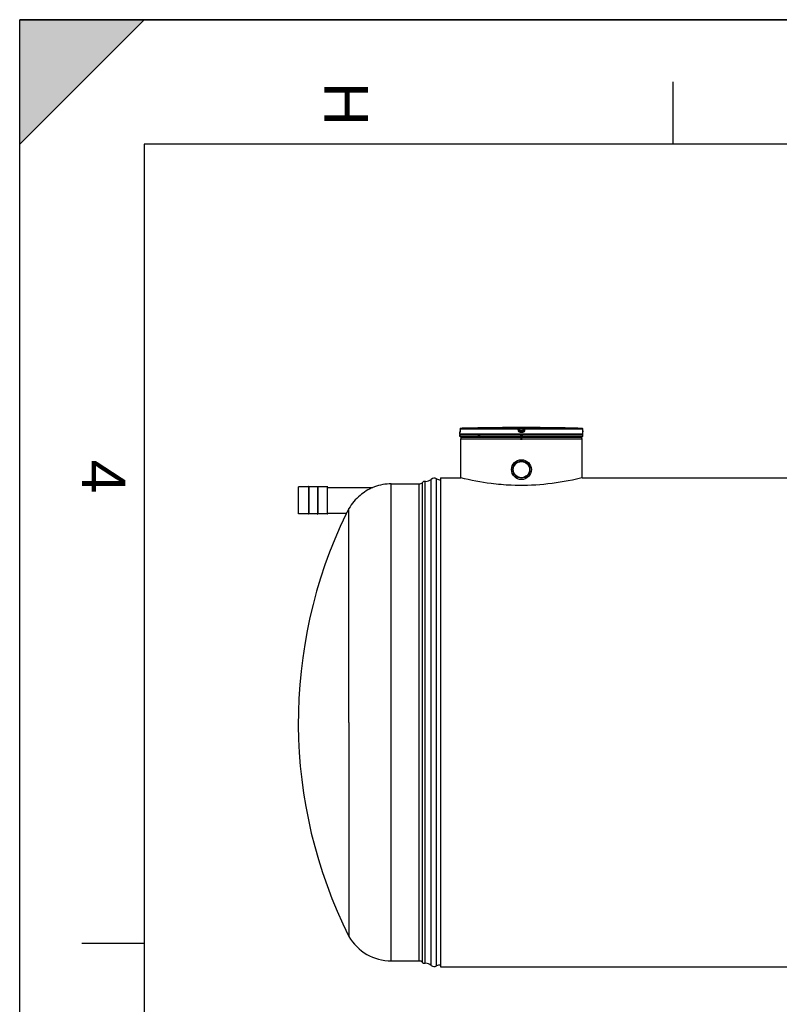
# Model space of a CAD drawing. Header units: millimetres. Extents: x 0 to 420, y 0 to 297.
# Tile 8 of 33: x 0 to 61, y 218 to 297. Entities that reach past the tile are written whole.
import ezdxf

# ---------------------------------------------------------------- set-up
doc = ezdxf.new("R2010")
doc.units = ezdxf.units.MM
doc.header["$LTSCALE"] = 23.1
doc.layers.get('0').update_dxf_attribs({"linetype": 'CONTINUOUS'})
for name, color, linetype in [('01_GLOBAL', 7, 'CONTINUOUS'), ('AXES_REF', 7, 'CONTINUOUS'), ('SURFACES', 7, 'CONTINUOUS')]:
    doc.layers.add(name, color=color, linetype=linetype)
doc.styles.add('TEXTSTYLE_2', font='arial.ttf')

# ---------------------------------------------------------------- blocks, each defined once
blk = doc.blocks.new('MARGEA3_BL0', base_point=(210.000078, 148.5))
at = {"color": 7, "linetype": 'Continuous'}
for p, q in [((10.000078, 297.000001), (0.000078, 287.000001)), ((0.000078, 287.000001), (0.000078, 297.000001)), ((0.000078, 297.000001), (10.000078, 297.000001)), ((10.000078, 297.000001), (0.000078, 287.000001)), ((420.000078, 297.000001), (0.000078, 297.000001)), ((0.000078, 0), (0.000078, 297)), ((0.000078, 296.999914), (420, 296.999914)), ((52.500078, 292.000001), (52.500078, 287.000001)), ((10.000078, 287.000001), (10.000078, 10.000001)), ((410.000078, 287.000001), (10.000078, 287.000001)), ((5.000078, 222.750001), (10.000078, 222.750001))]:
    blk.add_line(p, q, dxfattribs=at)
blk.add_solid([(10.000078, 297.000001), (0.000078, 287.000001), (0.000078, 297.000001)], dxfattribs=at)
at = {"color": 7, "linetype": 'Continuous', "style": 'TEXTSTYLE_2', "oblique": 0.00001872}
for s, p in [('H', (24.500078, 292.000001)), ('4', (5.000078, 261.625001))]:
    blk.add_text(s, height=3.5, rotation=270, dxfattribs=at).set_placement(p)

msp = doc.modelspace()

# ---------------------------------------------------------------- linework, layer by layer
at = {"color": 7, "linetype": 'Continuous'}
for p, q in [((0, 0), (0, 297)), ((0, 297), (420, 297)), ((35.389, 263.691), (35.389, 263.823)), ((35.389, 263.496), (35.389, 263.626)), ((45.269, 263.626), (35.389, 263.626)), ((35.392, 263.842), (35.392, 263.835)), ((35.392, 263.835), (35.392, 263.834)), ((35.394, 263.867), (35.393, 263.86)), ((35.393, 263.86), (35.393, 263.853)), ((35.393, 263.853), (35.393, 263.848)), ((35.395, 263.903), (35.394, 263.893)), ((35.394, 263.893), (35.394, 263.884)), ((35.394, 263.884), (35.394, 263.875)), ((35.394, 263.875), (35.394, 263.867)), ((35.396, 264.063), (35.395, 263.925)), ((35.395, 263.925), (35.395, 263.914)), ((35.395, 263.914), (35.395, 263.903)), ((35.396, 264.083), (35.396, 264.063)), ((35.415, 263.626), (35.415, 263.629)), ((35.57, 264.151), (35.459, 264.148)), ((38.193, 264.199), (38.092, 264.198)), ((38.311, 264.2), (38.181, 264.199)), ((38.311, 264.2), (38.31, 264.2)), ((38.312, 264.2), (38.311, 264.2)), ((42.348, 264.2), (42.347, 264.2)), ((42.477, 264.199), (42.348, 264.2)), ((45.243, 263.626), (45.243, 263.629)), ((45.264, 263.924), (45.263, 264.083)), ((45.264, 263.91), (45.264, 263.926)), ((45.264, 263.898), (45.264, 263.913)), ((45.265, 263.887), (45.264, 263.9)), ((45.265, 263.876), (45.265, 263.889)), ((45.265, 263.869), (45.265, 263.878)), ((45.265, 263.862), (45.265, 263.87)), ((45.266, 263.855), (45.265, 263.863)), ((45.266, 263.85), (45.266, 263.857)), ((45.266, 263.842), (45.266, 263.854)), ((45.266, 263.842), (45.266, 263.845)), ((45.267, 263.834), (45.266, 263.842)), ((45.267, 263.835), (45.267, 263.834)), ((45.269, 263.691), (45.269, 263.823)), ((45.269, 263.496), (45.269, 263.626)), ((45.269, 263.496), (35.389, 263.496)), ((35.454, 263.431), (35.454, 263.496)), ((35.454, 263.431), (45.204, 263.431)), ((35.488, 263.389), (35.488, 263.431)), ((35.551, 263.427), (35.551, 263.431)), ((36.897, 263.379), (36.897, 263.431)), ((40.298, 263.236), (40.298, 263.431)), ((40.361, 263.236), (40.361, 263.431)), ((43.762, 263.379), (43.762, 263.431)), ((45.108, 263.427), (45.108, 263.431)), ((45.171, 263.389), (45.171, 263.431)), ((45.204, 263.431), (45.204, 263.496)), ((22.415, 257.28), (22.415, 259.438)), ((23.215, 259.444), (22.422, 259.444)), ((23.215, 259.47), (23.215, 257.247)), ((23.241, 259.47), (23.215, 259.47)), ((23.241, 259.47), (23.241, 257.247)), ((23.93, 259.444), (23.241, 259.444)), ((23.93, 259.47), (23.93, 257.247)), ((23.93, 259.47), (23.956, 259.47)), ((23.956, 259.47), (23.956, 257.247)), ((24.749, 259.444), (23.956, 259.444)), ((24.755, 257.28), (24.755, 259.438)), ((24.755, 259.399), (28.398, 259.399)), ((28.517, 259.447), (28.517, 259.447)), ((28.517, 259.447), (28.517, 259.447)), ((23.215, 257.273), (22.422, 257.273)), ((23.241, 257.247), (23.215, 257.247)), ((23.93, 257.273), (23.241, 257.273)), ((23.93, 257.247), (23.956, 257.247)), ((24.749, 257.273), (23.956, 257.273)), ((24.755, 257.319), (26.264, 257.319)), ((26.268, 257.326), (26.239, 257.27)), ((26.461, 257.698), (26.264, 257.319)), ((26.295, 257.378), (26.278, 257.345)), ((26.315, 257.416), (26.295, 257.378)), ((26.33, 257.445), (26.315, 257.416)), ((26.355, 257.494), (26.33, 257.445)), ((26.449, 257.675), (26.425, 257.63)), ((26.461, 240.512), (26.461, 257.698))]:
    msp.add_line(p, q, dxfattribs=at)
at = {"color": 9, "linetype": 'Continuous'}
for p, q in [((35.391, 263.823), (35.389, 263.823)), ((45.269, 263.691), (35.389, 263.691)), ((35.396, 264.083), (35.395, 263.937)), ((35.395, 263.937), (35.395, 263.937)), ((35.396, 264.083), (35.396, 264.083)), ((40.074, 264.083), (35.396, 264.083)), ((35.415, 263.629), (35.436, 263.629)), ((40.077, 264.148), (35.459, 264.148)), ((36.824, 263.629), (37.002, 263.629)), ((40.092, 263.937), (40.074, 264.083)), ((40.077, 264.148), (40.077, 264.199)), ((40.142, 264.091), (40.142, 264.142)), ((40.16, 263.996), (40.142, 264.142)), ((40.16, 263.945), (40.142, 264.091)), ((40.16, 263.996), (40.16, 263.945)), ((40.16, 263.996), (40.16, 263.992)), ((40.208, 264.2), (40.208, 264.135)), ((40.208, 264.2), (40.329, 264.2)), ((40.224, 264.005), (40.208, 264.135)), ((40.451, 264.135), (40.208, 264.135)), ((40.329, 263.823), (40.223, 263.823)), ((40.224, 264.005), (40.224, 263.888)), ((40.434, 264.005), (40.224, 264.005)), ((40.434, 263.939), (40.224, 263.939)), ((40.224, 263.939), (40.224, 263.939)), ((40.329, 263.888), (40.224, 263.888)), ((40.225, 263.629), (40.433, 263.629)), ((40.329, 264.2), (40.451, 264.2)), ((40.434, 263.888), (40.329, 263.888)), ((40.436, 263.823), (40.329, 263.823)), ((40.451, 264.135), (40.434, 264.005)), ((40.434, 263.888), (40.434, 264.005)), ((40.435, 263.939), (40.434, 263.939)), ((40.451, 264.2), (40.451, 264.135)), ((40.499, 263.996), (40.498, 263.992)), ((40.517, 264.142), (40.499, 263.996)), ((40.517, 264.091), (40.499, 263.945)), ((40.499, 263.945), (40.499, 263.996)), ((40.517, 264.142), (40.517, 264.091)), ((40.585, 264.083), (40.567, 263.937)), ((40.582, 264.199), (40.582, 264.148)), ((45.2, 264.148), (40.582, 264.148)), ((45.263, 264.083), (40.585, 264.083)), ((45.222, 263.629), (45.243, 263.629)), ((45.263, 264.083), (45.263, 264.083)), ((45.264, 263.937), (45.263, 264.083)), ((45.264, 263.937), (45.264, 263.937)), ((45.269, 263.823), (45.268, 263.823)), ((22.422, 257.273), (22.422, 259.444)), ((24.749, 257.273), (24.749, 259.444))]:
    msp.add_line(p, q, dxfattribs=at)
at = {"color": 7, "linetype": 'Continuous'}
for points in [[(35.393, 263.848), (35.392, 263.843), (35.392, 263.842)], [(26.393, 257.568), (26.383, 257.548), (26.355, 257.494)], [(26.425, 257.63), (26.414, 257.609), (26.393, 257.568)]]:
    msp.add_lwpolyline(points, dxfattribs=at)
for radius in [0.799, 0.686]:
    msp.add_circle((40.329, 260.831), radius, dxfattribs=at)
for centre, radius, start, end in [((35.454, 263.823), 0.065, 162.87448, 180), ((35.454, 263.691), 0.065, 180, 235.73564), ((35.461, 264.083), 0.065, 91.48637, 179.62893), ((35.432, 263.629), 0.0169, 148.62171, 180), ((40.329, 76.457), 187.754, 90.68279, 91.45259), ((40.329, 76.459), 187.752, 89.3842, 90.6158), ((40.329, 76.459), 187.752, 88.51363, 89.34452), ((45.198, 264.083), 0.065, 0.47139, 88.50968), ((45.204, 263.691), 0.065, 304.26436, 360), ((45.226, 263.629), 0.0169, 0, 31.37829), ((45.204, 263.823), 0.065, 0, 17.12748), ((22.422, 259.438), 0.0065, 90, 180), ((24.749, 259.438), 0.0065, 0, 90), ((29.928, 255.813), 3.899, 111.22173, 113.11597), ((22.422, 257.28), 0.0065, 180, 270), ((24.749, 257.28), 0.0065, 270, 360)]:
    msp.add_arc(centre, radius, start, end, dxfattribs=at)
at = {"color": 9, "linetype": 'Continuous'}
for centre, radius, start, end in [((33.176, 263.947), 2.219, 357.851, 359.72836), ((35.462, 264.08), 0.0677, 112.01648, 113.76901), ((35.462, 264.081), 0.0674, 106.67488, 112.02116), ((35.462, 264.082), 0.0662, 102.77751, 106.67429), ((35.461, 264.083), 0.0648, 99.31344, 102.77746), ((35.461, 264.086), 0.0618, 91.54035, 99.35142), ((40.885, 258.715), 5.331, 97.1207, 97.46967), ((39.774, 258.715), 5.331, 82.53033, 82.8793), ((45.198, 264.086), 0.0618, 80.77303, 88.46162), ((45.198, 264.084), 0.0643, 79.08428, 80.81472), ((45.197, 264.082), 0.0659, 73.52092, 79.07067), ((45.197, 264.081), 0.067, 71.97966, 73.5335), ((45.197, 264.08), 0.0676, 65.34706, 71.97453), ((45.197, 264.081), 0.0672, 58.80204, 65.35741), ((47.517, 263.948), 2.254, 180.28312, 182.05422)]:
    msp.add_arc(centre, radius, start, end, dxfattribs=at)
for points, knots in [([(35.394, 263.864), (35.393, 263.854), (35.389, 263.845), (35.394, 263.823), (35.391, 263.823)], [0, 0, 0, 0, 0.738699, 1, 1, 1, 1]), ([(35.391, 263.823), (35.391, 263.825), (35.391, 263.829), (35.391, 263.833), (35.392, 263.835)], [0, 0, 0, 0, 0.497733, 1, 1, 1, 1]), ([(40.074, 264.083), (40.074, 264.098), (40.079, 264.116), (40.071, 264.145), (40.077, 264.148)], [0, 0, 0, 0, 0.696676, 1, 1, 1, 1]), ([(40.074, 264.083), (40.089, 264.086), (40.104, 264.095), (40.142, 264.084), (40.142, 264.091)], [0, 0, 0, 0, 0.702669, 1, 1, 1, 1]), ([(40.077, 264.199), (40.077, 264.202), (40.098, 264.196), (40.131, 264.205), (40.177, 264.2), (40.208, 264.2)], [0, 0, 0, 0, 0.077113, 0.294292, 1, 1, 1, 1]), ([(40.092, 263.937), (40.108, 263.939), (40.127, 263.934), (40.156, 263.95), (40.16, 263.945)], [0, 0, 0, 0, 0.703022, 1, 1, 1, 1]), ([(40.142, 264.142), (40.142, 264.148), (40.178, 264.131), (40.192, 264.136), (40.208, 264.135)], [0, 0, 0, 0, 0.298562, 1, 1, 1, 1]), ([(40.192, 264), (40.184, 263.999), (40.177, 263.995), (40.16, 263.999), (40.16, 263.996)], [0, 0, 0, 0, 0.731988, 1, 1, 1, 1]), ([(40.224, 263.888), (40.211, 263.888), (40.18, 263.885), (40.176, 263.921), (40.182, 263.93)], [0, 0, 0, 0, 0.532206, 1, 1, 1, 1]), ([(40.223, 263.823), (40.223, 263.838), (40.227, 263.858), (40.22, 263.883), (40.224, 263.888)], [0, 0, 0, 0, 0.697837, 1, 1, 1, 1]), ([(40.436, 263.823), (40.436, 263.838), (40.432, 263.858), (40.439, 263.883), (40.434, 263.888)], [0, 0, 0, 0, 0.697838, 1, 1, 1, 1]), ([(40.451, 264.2), (40.482, 264.2), (40.528, 264.205), (40.561, 264.196), (40.582, 264.202), (40.582, 264.199)], [0, 0, 0, 0, 0.706963, 0.92344, 1, 1, 1, 1]), ([(40.451, 264.135), (40.458, 264.135), (40.472, 264.137), (40.484, 264.139), (40.507, 264.141), (40.495, 264.139), (40.491, 264.139)], [0, 0, 0, 0, 0.343864, 0.675083, 0.837575, 1, 1, 1, 1]), ([(40.499, 263.945), (40.497, 263.932), (40.497, 263.902), (40.463, 263.903), (40.454, 263.91)], [0, 0, 0, 0, 0.529841, 1, 1, 1, 1]), ([(40.499, 263.996), (40.499, 263.999), (40.481, 263.995), (40.475, 263.999), (40.467, 264)], [0, 0, 0, 0, 0.268012, 1, 1, 1, 1]), ([(40.567, 263.937), (40.551, 263.939), (40.532, 263.934), (40.503, 263.95), (40.499, 263.945)], [0, 0, 0, 0, 0.703022, 1, 1, 1, 1]), ([(40.585, 264.083), (40.569, 264.086), (40.555, 264.095), (40.517, 264.084), (40.517, 264.091)], [0, 0, 0, 0, 0.702669, 1, 1, 1, 1]), ([(40.585, 264.083), (40.585, 264.098), (40.58, 264.116), (40.588, 264.145), (40.582, 264.148)], [0, 0, 0, 0, 0.696676, 1, 1, 1, 1]), ([(45.268, 263.823), (45.264, 263.823), (45.27, 263.847), (45.266, 263.856), (45.265, 263.867)], [0, 0, 0, 0, 0.262414, 1, 1, 1, 1]), ([(45.268, 263.823), (45.268, 263.825), (45.268, 263.829), (45.267, 263.833), (45.267, 263.835)], [0, 0, 0, 0, 0.497732, 1, 1, 1, 1])]:
    msp.add_open_spline(points, degree=3, knots=knots, dxfattribs=at)
for points in [[(35.396, 264.083), (35.396, 264.107), (35.413, 264.133), (35.435, 264.142)], [(40.077, 264.199), (40.106, 264.199), (40.138, 264.17), (40.142, 264.142)], [(40.077, 264.148), (40.106, 264.148), (40.138, 264.119), (40.142, 264.091)], [(40.223, 263.823), (40.165, 263.823), (40.099, 263.879), (40.092, 263.937)], [(40.567, 263.937), (40.559, 263.879), (40.494, 263.823), (40.436, 263.823)], [(40.582, 264.199), (40.553, 264.199), (40.521, 264.17), (40.517, 264.142)], [(40.517, 264.091), (40.521, 264.119), (40.553, 264.148), (40.582, 264.148)], [(45.263, 264.083), (45.263, 264.104), (45.25, 264.127), (45.232, 264.138)]]:
    msp.add_open_spline(points, degree=3, dxfattribs=at)
at = {"color": 7, "linetype": 'Continuous'}
for points, knots in [([(40.16, 263.992), (40.163, 263.977), (40.172, 263.949), (40.207, 263.942), (40.217, 263.948)], [0, 0, 0, 0, 0.53554, 1, 1, 1, 1]), ([(40.498, 263.992), (40.496, 263.977), (40.487, 263.949), (40.452, 263.942), (40.441, 263.948)], [0, 0, 0, 0, 0.535553, 1, 1, 1, 1]), ([(28.398, 259.399), (28.021, 259.238), (27.272, 258.769), (26.697, 258.093), (26.461, 257.698)], [0, 0, 0, 0, 0.470575, 1, 1, 1, 1])]:
    msp.add_open_spline(points, degree=3, knots=knots, dxfattribs=at)
at = {"layer": '01_GLOBAL', "color": 7, "linetype": 'Continuous'}
for p, q in [((35.454, 260.168), (35.454, 263.301)), ((45.204, 260.168), (45.204, 263.301)), ((33.829, 260.168), (33.829, 220.856)), ((33.829, 260.168), (35.454, 260.168)), ((45.204, 260.168), (110.354, 260.168)), ((33.829, 220.856), (238.514, 220.856))]:
    msp.add_line(p, q, dxfattribs=at)
at = {"layer": '01_GLOBAL', "color": 9, "linetype": 'Continuous'}
msp.add_line((35.454, 263.301), (45.204, 263.301), dxfattribs=at)
at = {"layer": '01_GLOBAL', "color": 7, "linetype": 'Continuous'}
for centre, start, end in [((35.584, 263.301), 137.75503, 180), ((35.584, 263.301), 90, 105.07656), ((45.074, 263.301), 74.92344, 90), ((45.074, 263.301), 0, 42.24497)]:
    msp.add_arc(centre, 0.13, start, end, dxfattribs=at)
for points, knots in [([(39.493, 259.572), (38.96, 259.596), (37.601, 259.713), (36.258, 259.968), (35.454, 260.168)], [0, 0, 0, 0, 0.391907, 1, 1, 1, 1]), ([(45.204, 260.168), (45.052, 260.13), (43.188, 259.688), (41.25, 259.495), (39.493, 259.572)], [0, 0, 0, 0, 0.081803, 1, 1, 1, 1])]:
    msp.add_open_spline(points, degree=3, knots=knots, dxfattribs=at)
at = {"layer": 'AXES_REF', "color": 7, "linetype": 'Continuous'}
for radius in [0.682, 0.65]:
    msp.add_circle((40.329, 260.831), radius, dxfattribs=at)
at = {"layer": 'SURFACES', "color": 9, "linetype": 'Continuous'}
for p, q in [((29.871, 221.337), (29.871, 259.687)), ((32.098, 221.337), (32.098, 259.687)), ((32.377, 221.22), (32.377, 259.804)), ((33.067, 220.981), (33.067, 260.044)), ((33.515, 220.931), (33.515, 260.093))]:
    msp.add_line(p, q, dxfattribs=at)
at = {"layer": 'SURFACES', "color": 7, "linetype": 'Continuous'}
for p, q in [((29.871, 259.687), (32.098, 259.687)), ((32.582, 221.143), (32.582, 259.881)), ((32.631, 259.879), (32.582, 259.881)), ((26.461, 240.512), (26.461, 223.305)), ((29.871, 221.337), (32.098, 221.337)), ((32.631, 221.145), (32.582, 221.143))]:
    msp.add_line(p, q, dxfattribs=at)
for centre, radius, start, end in [((29.871, 255.748), 3.939, 90, 110.09756), ((32.098, 260.077), 0.39, 270, 315.573), ((32.562, 259.622), 0.26, 85.56078, 135.573), ((32.635, 260.529), 0.65, 269.64373, 311.64728), ((33.326, 259.752), 0.39, 61.04498, 131.64009), ((33.829, 260.662), 0.65, 241.04498, 270), ((60.85, 240.512), 38.454, 154.16479, 206.58211), ((29.871, 225.276), 3.939, 210.03177, 270), ((32.098, 220.947), 0.39, 44.427, 90), ((32.562, 221.402), 0.26, 224.427, 274.43922), ((32.635, 220.495), 0.65, 48.35272, 90.35627), ((33.326, 221.272), 0.39, 228.35991, 298.95502), ((33.829, 220.362), 0.65, 90, 118.95502)]:
    msp.add_arc(centre, radius, start, end, dxfattribs=at)

# ---------------------------------------------------------------- block references
at = {"color": 7, "linetype": 'Continuous'}
msp.add_blockref('MARGEA3_BL0', (210, 148.5), dxfattribs=at)

doc.saveas('drawing.dxf')
